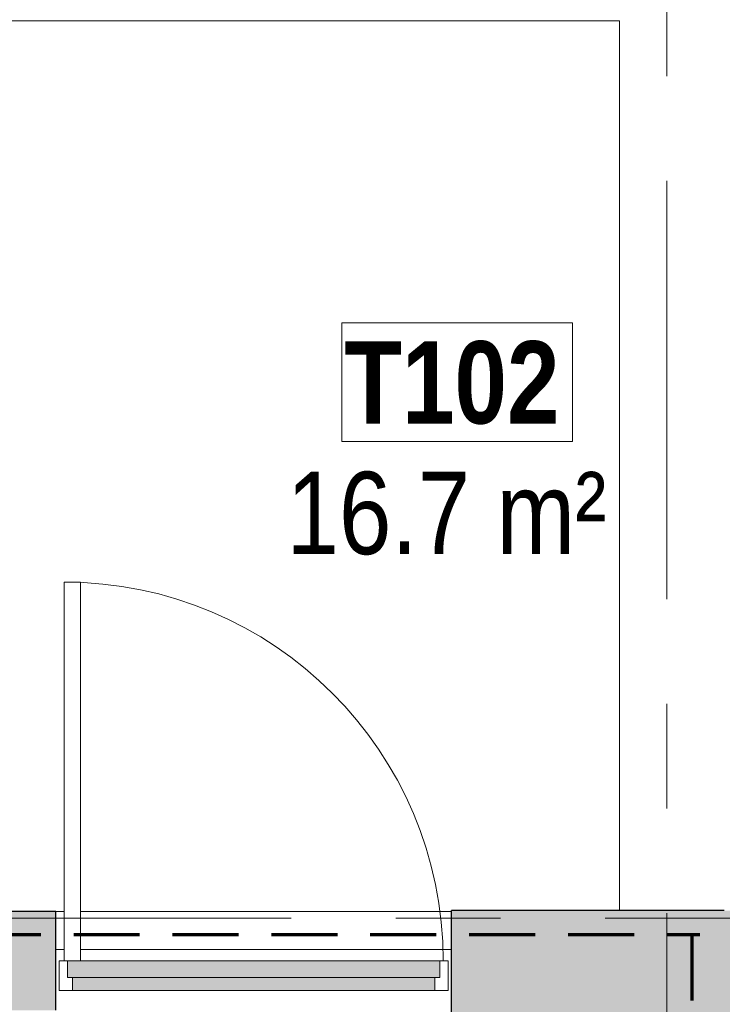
# Model space of a CAD drawing. Header units: millimetres. Extents: x -2180 to 91692, y -6418 to 21859.
# Tile 90 of 256: x 28036 to 30168, y 7238 to 10227. Entities that reach past the tile are written whole.
import ezdxf

# ---------------------------------------------------------------- set-up
doc = ezdxf.new("R2010")
doc.units = ezdxf.units.MM
doc.linetypes.add('EST_Dash_2_1_', pattern=[300, 200, -100])
doc.linetypes.add('Grid Line 1_2_', pattern=[2222.5, 1270, -317.5, 317.5, -317.5])
for name, color, linetype, lineweight in [('_Beyond_', 7, 'Continuous', 9), ('Doors', 7, 'Continuous', 9), ('Doors-2', 7, 'Continuous', 18), ('Generic Models', 7, 'Continuous', 9), ('Grids-1', 7, 'Grid Line 1_2_', 9), ('Plan Swing', 7, 'Continuous', 9), ('Room Tags', 7, 'Continuous', 9), ('Walls-1', 7, 'Continuous', 25)]:
    doc.layers.add(name, color=color, linetype=linetype, lineweight=lineweight)
for name, color, linetype, lineweight, true_color in [('Cut Pattern-1', 7, 'Continuous', 9, 0x787878), ('Cut Pattern-2', 7, 'Continuous', 25, 0x787878), ('Doors-1', 7, 'Continuous', 9, 0x7b918a), ('SMA_Tuletõkkesektsioon', 1, 'EST_Dash_2_1_', 70, 0xff0000)]:
    doc.layers.add(name, color=color, linetype=linetype, lineweight=lineweight, true_color=true_color)
doc.styles.add('Swis721 Cn BT', font='swissc.ttf', dxfattribs={"height": 250})
doc.styles.add('Swis721 Cn BT_B', font='swisscb.ttf', dxfattribs={"height": 250})

# ---------------------------------------------------------------- blocks, each defined once
blk = doc.blocks.new('SMA_D01_ 1-poolne - SU-P-08 - 1200x2100 EI 1 korrus-2306279-1 Korruse  plaan')
at = {"layer": 'Doors-1'}
for points in [[(550, 50), (550, 90), (-550, 90), (-550, 50), (525, 50)], [(550, 0), (565, 0), (565, 50), (-565, 50), (-565, 0), (525, 0)]]:
    blk.add_hatch(color=256, dxfattribs=at).paths.add_polyline_path(points, flags=0)
at = {"layer": 'Doors'}
for p, q in [((-550, 90), (550, 90)), ((550, 50), (-550, 50)), ((-565, 0), (525, 0))]:
    blk.add_line(p, q, dxfattribs=at)
at = {"layer": 'Doors-2'}
for p, q in [((-590, 0), (-590, 90)), ((-590, 90), (-550, 90)), ((-550, 90), (-550, 50)), ((550, 50), (550, 90)), ((550, 90), (590, 90)), ((590, 90), (590, 0)), ((-565, 50), (-565, 0)), ((-550, 50), (-565, 50)), ((565, 50), (550, 50)), ((565, 0), (565, 50)), ((-565, 0), (-590, 0)), ((525, 0), (575, 0)), ((525, -1150), (525, 0)), ((575, 0), (575, -1150)), ((590, 0), (575, 0)), ((575, -1150), (525, -1150))]:
    blk.add_line(p, q, dxfattribs=at)
at = {"layer": 'Plan Swing'}
blk.add_arc((575, 0), 1150, 180, 270, dxfattribs=at)
blk = doc.blocks.new('Generic Models 9 - Generic Models 27-1786597-1 Korruse  plaan')
at = {"layer": 'Generic Models'}
for p, q in [((27994.8, 10224.1), (27994.8, 10227.1)), ((27994.8, 10224.1), (29855.7, 10224.1)), ((29855.7, 10224.1), (29855.7, 7522.8)), ((27994.8, 8703), (27994.8, 8731.2)), ((27787.3, 8703), (27994.8, 8703)), ((27787.3, 7520), (27787.3, 8703)), ((27783.1, 8381.4), (27787.3, 8381.4)), ((27783.1, 8281.4), (27783.1, 8381.4)), ((27787.3, 8281.4), (27783.1, 8281.4)), ((28171, 7520), (28146, 7520)), ((29346, 7520), (28221, 7520))]:
    blk.add_line(p, q, dxfattribs=at)
blk = doc.blocks.new('1_0 Room Tag - 2_5mm Nr - m²-411648-1 Korruse  plaan')
at = {"layer": 'Room Tags'}
for p, q in [((3.5, 3.78), (-3.5, 3.78)), ((-3.5, 3.78), (-3.5, 0.18)), ((3.5, 3.78), (3.5, 0.18)), ((3.5, 0.18), (-3.5, 0.18))]:
    blk.add_line(p, q, dxfattribs=at)

msp = doc.modelspace()

# ---------------------------------------------------------------- hatches: boundary and pattern name
at = {"layer": 'Cut Pattern-1'}
msp.add_hatch(color=256, dxfattribs=at).paths.add_polyline_path([(30113.7, 7112.8), (30505.6, 7112.8), (30505.6, 7522.8), (29346, 7522.8), (29346, 7520), (29348.1, 7520), (29348.1, 7220), (29346, 7220), (29346, 7112.8), (30103.7, 7112.8)], flags=0)
at = {"layer": 'Cut Pattern-2'}
h = msp.add_hatch(color=256, dxfattribs=at)
h.paths.add_polyline_path([(24168, 7220), (28146, 7220), (28146, 7520), (26716.3, 7520), (26734.1, 7491.8), (26353.1, 7491.8), (26353.1, 7520), (24163.1, 7520), (24163.1, 7220)], flags=0)
h.paths.add_polyline_path([(29348.1, 7220), (29348.1, 7520), (29346, 7520), (29346, 7220)], flags=0)

# ---------------------------------------------------------------- linework, layer by layer
at = {"layer": '_Beyond_'}
for p, q in [((28171, 7404.1), (28146, 7404.1)), ((29346, 7404.1), (28221, 7404.1))]:
    msp.add_line(p, q, dxfattribs=at)
at = {"layer": 'Grids-1'}
for p, q in [((30000, 18627.8), (30000, 1154.9)), ((919.8, 7500), (34984.4, 7500))]:
    msp.add_line(p, q, dxfattribs=at)
at = {"layer": 'SMA_Tuletõkkesektsioon'}
for p, q in [((24000, 7450), (30100, 7450)), ((30075.6, 7450), (30075.6, 4790))]:
    msp.add_line(p, q, dxfattribs=at)
at = {"layer": 'Walls-1'}
for p, q in [((28146, 7520), (26716.3, 7520)), ((28146, 7220), (28146, 7520)), ((29346, 7112.8), (29346, 7522.8)), ((30173.1, 7522.8), (29346, 7522.8))]:
    msp.add_line(p, q, dxfattribs=at)

# ---------------------------------------------------------------- block references
at = {"layer": 'Doors', "rotation": 180}
msp.add_blockref('SMA_D01_ 1-poolne - SU-P-08 - 1200x2100 EI 1 korrus-2306279-1 Korruse  plaan', (28746, 7370), dxfattribs=at)
at = {"layer": 'Generic Models'}
msp.add_blockref('Generic Models 9 - Generic Models 27-1786597-1 Korruse  plaan', (0, 0), dxfattribs=at)
at = {"layer": 'Room Tags', "xscale": 99.99999999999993, "yscale": 99.99999999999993, "zscale": 99.99999999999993}
msp.add_blockref('1_0 Room Tag - 2_5mm Nr - m²-411648-1 Korruse  plaan', (29363.2, 8928.7), dxfattribs=at)

# ---------------------------------------------------------------- texts
at = {"layer": 'Room Tags', "char_height": 250, "attachment_point": 1}
for s, insert, width, style in [('T102', (29021.1, 9251.2), 825.738, 'Swis721 Cn BT_B'), ('16.7 m²', (28845.6, 8854.7), 1250.632, 'Swis721 Cn BT')]:
    msp.add_mtext(s, dxfattribs=dict(at, insert=insert, width=width, style=style))

doc.saveas('drawing.dxf')
